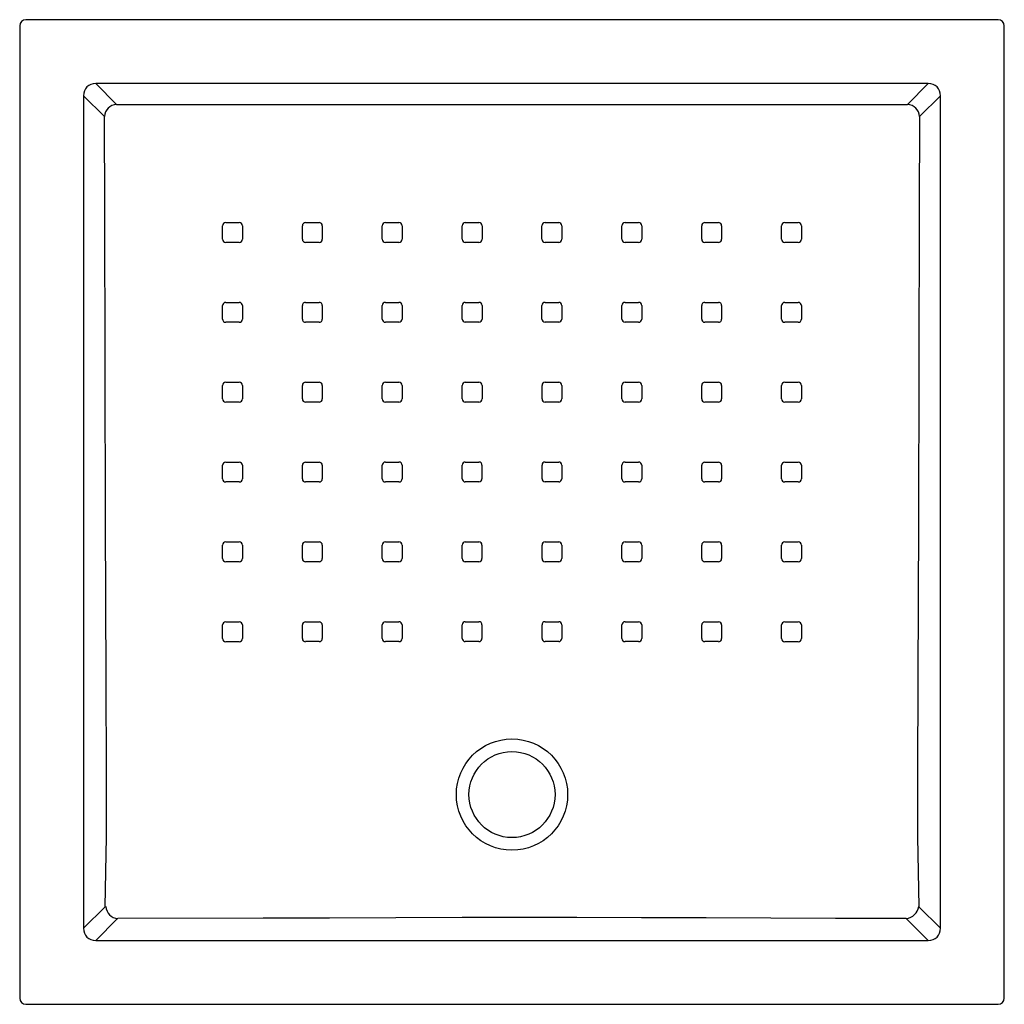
# Model space of a CAD drawing. Header units: millimetres. Extents: x 5042.566 to 5043.367, y 3154.982 to 3155.784.
import ezdxf

# ---------------------------------------------------------------- set-up
doc = ezdxf.new("R2010")
doc.units = ezdxf.units.MM
doc.layers.add('SANINDUSA', color=3, linetype='Continuous')

msp = doc.modelspace()

# ---------------------------------------------------------------- linework, layer by layer
at = {"layer": 'SANINDUSA'}
for p, q in [((5043.36226, 3155.78377), (5042.57086, 3155.78377)), ((5042.56586, 3155.77877), (5042.56586, 3154.98738)), ((5043.36726, 3154.98738), (5043.36726, 3155.77877)), ((5043.3054, 3155.73176), (5042.62772, 3155.73176)), ((5042.62772, 3155.73176), (5042.64467, 3155.71481)), ((5043.28845, 3155.71481), (5043.3054, 3155.73176)), ((5042.61787, 3155.72192), (5042.61787, 3155.04423)), ((5042.63483, 3155.70496), (5042.61787, 3155.72192)), ((5043.31525, 3155.72192), (5043.2983, 3155.70496)), ((5043.31525, 3155.04423), (5043.31525, 3155.72192)), ((5042.92597, 3155.6051), (5042.92597, 3155.6161)), ((5042.81214, 3155.55109), (5042.81214, 3155.54009)), ((5043.12098, 3155.54009), (5043.12098, 3155.55109)), ((5042.86096, 3155.47512), (5042.86096, 3155.48611)), ((5042.94214, 3155.35617), (5042.94214, 3155.34517)), ((5043.13717, 3155.3561), (5043.13717, 3155.3451)), ((5042.74715, 3155.29111), (5042.74715, 3155.28012)), ((5042.61787, 3155.04423), (5042.63547, 3155.06183)), ((5043.29765, 3155.06183), (5043.31525, 3155.04423)), ((5042.64532, 3155.05198), (5042.62772, 3155.03439)), ((5043.3054, 3155.03439), (5043.2875, 3155.0522)), ((5042.62772, 3155.03439), (5043.3054, 3155.03439)), ((5042.57086, 3154.98238), (5043.36226, 3154.98238))]:
    msp.add_line(p, q, dxfattribs=at)
at = {"layer": 'SANINDUSA', "flags": 128}
for points in [[(5042.64471, 3155.71478), (5042.71247, 3155.71478), (5042.96656, 3155.71476), (5043.22065, 3155.71478), (5043.28842, 3155.71478)], [(5042.63547, 3155.06183), (5042.63605, 3155.09025), (5042.6364, 3155.11879), (5042.63653, 3155.14442), (5042.63653, 3155.17006), (5042.63645, 3155.1957), (5042.63633, 3155.22135), (5042.63622, 3155.247), (5042.63579, 3155.37526), (5042.63505, 3155.62932), (5042.63483, 3155.70496)], [(5043.2983, 3155.70496), (5043.29807, 3155.62932), (5043.29733, 3155.37526), (5043.29691, 3155.24704), (5043.29679, 3155.22139), (5043.29667, 3155.19573), (5043.29659, 3155.17007), (5043.29659, 3155.14443), (5043.29672, 3155.11879), (5043.29707, 3155.09025), (5043.29765, 3155.06183)], [(5042.73356, 3155.61867), (5042.74156, 3155.61867), (5042.74456, 3155.61867)], [(5042.79856, 3155.61867), (5042.80656, 3155.61867), (5042.80956, 3155.61867)], [(5042.86356, 3155.61868), (5042.87156, 3155.61868), (5042.87456, 3155.61868)], [(5042.92856, 3155.61869), (5042.93656, 3155.61869), (5042.93956, 3155.61869)], [(5042.99356, 3155.61869), (5043.00156, 3155.61869), (5043.00456, 3155.61869)], [(5043.05856, 3155.61868), (5043.06656, 3155.61868), (5043.06957, 3155.61868)], [(5043.12357, 3155.61868), (5043.13157, 3155.61867), (5043.13457, 3155.61867)], [(5043.18856, 3155.61867), (5043.19656, 3155.61867), (5043.19956, 3155.61867)], [(5042.73097, 3155.60508), (5042.73097, 3155.61308), (5042.73097, 3155.61608)], [(5042.74715, 3155.61608), (5042.74715, 3155.60808), (5042.74715, 3155.60508)], [(5042.79597, 3155.60508), (5042.79597, 3155.61308), (5042.79597, 3155.61608)], [(5042.81215, 3155.61609), (5042.81215, 3155.60809), (5042.81215, 3155.60509)], [(5042.86097, 3155.60509), (5042.86097, 3155.61309), (5042.86097, 3155.61609)], [(5042.87715, 3155.61609), (5042.87715, 3155.6081), (5042.87715, 3155.6051)], [(5042.94215, 3155.6161), (5042.94215, 3155.6081), (5042.94215, 3155.6051)], [(5042.99097, 3155.6051), (5042.99097, 3155.6131), (5042.99097, 3155.6161)], [(5043.00715, 3155.6161), (5043.00715, 3155.6081), (5043.00715, 3155.6051)], [(5043.05598, 3155.6051), (5043.05597, 3155.6131), (5043.05597, 3155.61609)], [(5043.07216, 3155.61609), (5043.07216, 3155.60809), (5043.07216, 3155.60509)], [(5043.12098, 3155.60509), (5043.12098, 3155.61309), (5043.12098, 3155.61609)], [(5043.13716, 3155.61608), (5043.13716, 3155.60808), (5043.13716, 3155.60508)], [(5043.18597, 3155.60508), (5043.18597, 3155.61308), (5043.18597, 3155.61608)], [(5043.20215, 3155.61608), (5043.20215, 3155.60808), (5043.20215, 3155.60508)], [(5042.74456, 3155.60249), (5042.73656, 3155.60249), (5042.73356, 3155.60249)], [(5042.80956, 3155.6025), (5042.80156, 3155.6025), (5042.79856, 3155.60249)], [(5042.87456, 3155.60251), (5042.86656, 3155.60251), (5042.86356, 3155.6025)], [(5042.93956, 3155.60251), (5042.93156, 3155.60251), (5042.92856, 3155.60251)], [(5043.00456, 3155.60251), (5042.99656, 3155.60251), (5042.99356, 3155.60251)], [(5043.06957, 3155.6025), (5043.06157, 3155.60251), (5043.05857, 3155.60251)], [(5043.13457, 3155.6025), (5043.12657, 3155.6025), (5043.12357, 3155.6025)], [(5043.19956, 3155.60249), (5043.19156, 3155.60249), (5043.18856, 3155.60249)], [(5042.73097, 3155.54008), (5042.73097, 3155.54808), (5042.73097, 3155.55108)], [(5042.73356, 3155.55367), (5042.74156, 3155.55367), (5042.74456, 3155.55367)], [(5042.74715, 3155.55108), (5042.74715, 3155.54308), (5042.74715, 3155.54008)], [(5042.79596, 3155.54009), (5042.79596, 3155.54809), (5042.79596, 3155.55109)], [(5042.79855, 3155.55368), (5042.80655, 3155.55368), (5042.80955, 3155.55368)], [(5042.86096, 3155.54011), (5042.86096, 3155.5481), (5042.86096, 3155.5511)], [(5042.86355, 3155.55369), (5042.87155, 3155.5537), (5042.87455, 3155.5537)], [(5042.87714, 3155.55111), (5042.87714, 3155.54311), (5042.87714, 3155.54011)], [(5042.92597, 3155.54012), (5042.92597, 3155.54812), (5042.92597, 3155.55112)], [(5042.92856, 3155.55371), (5042.93656, 3155.55371), (5042.93956, 3155.55371)], [(5042.94215, 3155.55112), (5042.94215, 3155.54312), (5042.94215, 3155.54012)], [(5042.99097, 3155.54012), (5042.99097, 3155.54812), (5042.99097, 3155.55112)], [(5042.99356, 3155.55371), (5043.00156, 3155.55371), (5043.00456, 3155.55371)], [(5043.00716, 3155.55112), (5043.00716, 3155.54312), (5043.00716, 3155.54012)], [(5043.05598, 3155.54011), (5043.05598, 3155.54811), (5043.05598, 3155.55111)], [(5043.05857, 3155.5537), (5043.06657, 3155.5537), (5043.06957, 3155.5537)], [(5043.07216, 3155.5511), (5043.07216, 3155.54311), (5043.07216, 3155.54011)], [(5043.12357, 3155.55368), (5043.13157, 3155.55368), (5043.13457, 3155.55368)], [(5043.13716, 3155.55109), (5043.13716, 3155.54309), (5043.13716, 3155.54009)], [(5043.18598, 3155.54008), (5043.18597, 3155.54808), (5043.18597, 3155.55108)], [(5043.18856, 3155.55367), (5043.19656, 3155.55367), (5043.19956, 3155.55367)], [(5043.20215, 3155.55108), (5043.20215, 3155.54308), (5043.20215, 3155.54008)], [(5042.74456, 3155.53749), (5042.73656, 3155.53749), (5042.73356, 3155.53749)], [(5042.80955, 3155.5375), (5042.80155, 3155.5375), (5042.79855, 3155.5375)], [(5042.87455, 3155.53752), (5042.86655, 3155.53752), (5042.86355, 3155.53752)], [(5042.93956, 3155.53753), (5042.93156, 3155.53753), (5042.92856, 3155.53753)], [(5043.00457, 3155.53753), (5042.99657, 3155.53753), (5042.99356, 3155.53753)], [(5043.06957, 3155.53752), (5043.06157, 3155.53752), (5043.05857, 3155.53752)], [(5043.13457, 3155.5375), (5043.12657, 3155.5375), (5043.12357, 3155.5375)], [(5043.19956, 3155.53749), (5043.19156, 3155.53749), (5043.18857, 3155.53749)], [(5042.73097, 3155.47508), (5042.73097, 3155.48308), (5042.73097, 3155.48608)], [(5042.73356, 3155.48868), (5042.74156, 3155.48868), (5042.74456, 3155.48868)], [(5042.74715, 3155.48609), (5042.74715, 3155.47809), (5042.74715, 3155.47509)], [(5042.79596, 3155.47509), (5042.79596, 3155.48309), (5042.79596, 3155.48609)], [(5042.79855, 3155.48869), (5042.80655, 3155.48869), (5042.80955, 3155.48869)], [(5042.81214, 3155.4861), (5042.81214, 3155.4781), (5042.81214, 3155.4751)], [(5042.86355, 3155.48871), (5042.87155, 3155.48871), (5042.87455, 3155.48871)], [(5042.87714, 3155.48612), (5042.87714, 3155.47812), (5042.87714, 3155.47512)], [(5042.92596, 3155.47514), (5042.92596, 3155.48313), (5042.92596, 3155.48613)], [(5042.92855, 3155.48872), (5042.93655, 3155.48872), (5042.93956, 3155.48872)], [(5042.94215, 3155.48614), (5042.94215, 3155.47814), (5042.94215, 3155.47514)], [(5042.99098, 3155.47514), (5042.99098, 3155.48314), (5042.99098, 3155.48614)], [(5042.99357, 3155.48872), (5043.00157, 3155.48872), (5043.00457, 3155.48872)], [(5043.00716, 3155.48613), (5043.00716, 3155.47813), (5043.00716, 3155.47514)], [(5043.05598, 3155.47512), (5043.05598, 3155.48312), (5043.05598, 3155.48612)], [(5043.05857, 3155.48871), (5043.06657, 3155.48871), (5043.06957, 3155.48871)], [(5043.07216, 3155.48611), (5043.07217, 3155.47812), (5043.07217, 3155.47512)], [(5043.12098, 3155.4751), (5043.12098, 3155.4831), (5043.12098, 3155.4861)], [(5043.12357, 3155.48869), (5043.13157, 3155.48869), (5043.13457, 3155.48869)], [(5043.13716, 3155.48609), (5043.13716, 3155.4781), (5043.13716, 3155.47509)], [(5043.18598, 3155.47509), (5043.18598, 3155.48309), (5043.18598, 3155.48609)], [(5043.18857, 3155.48868), (5043.19657, 3155.48868), (5043.19956, 3155.48868)], [(5043.20215, 3155.48608), (5043.20215, 3155.47809), (5043.20215, 3155.47509)], [(5042.74456, 3155.4725), (5042.73656, 3155.47249), (5042.73356, 3155.47249)], [(5042.80955, 3155.47251), (5042.80155, 3155.47251), (5042.79855, 3155.47251)], [(5042.87455, 3155.47253), (5042.86655, 3155.47253), (5042.86355, 3155.47253)], [(5042.93956, 3155.47255), (5042.93156, 3155.47255), (5042.92855, 3155.47255)], [(5043.00457, 3155.47255), (5042.99657, 3155.47255), (5042.99357, 3155.47255)], [(5043.06958, 3155.47253), (5043.06158, 3155.47253), (5043.05858, 3155.47253)], [(5043.13457, 3155.47251), (5043.12657, 3155.47251), (5043.12357, 3155.47251)], [(5043.19956, 3155.47249), (5043.19156, 3155.4725), (5043.18857, 3155.4725)], [(5042.73097, 3155.41009), (5042.73097, 3155.41809), (5042.73097, 3155.42109)], [(5042.73356, 3155.42368), (5042.74156, 3155.42368), (5042.74456, 3155.42368)], [(5042.74715, 3155.42109), (5042.74715, 3155.41309), (5042.74715, 3155.41009)], [(5042.79596, 3155.4101), (5042.79596, 3155.4181), (5042.79596, 3155.4211)], [(5042.79855, 3155.42369), (5042.80655, 3155.42369), (5042.80955, 3155.42369)], [(5042.81214, 3155.4211), (5042.81213, 3155.4131), (5042.81213, 3155.4101)], [(5042.86095, 3155.41012), (5042.86095, 3155.41812), (5042.86095, 3155.42112)], [(5042.86354, 3155.42371), (5042.87154, 3155.42372), (5042.87454, 3155.42372)], [(5042.87713, 3155.42113), (5042.87713, 3155.41313), (5042.87713, 3155.41013)], [(5042.92596, 3155.41015), (5042.92596, 3155.41815), (5042.92596, 3155.42115)], [(5042.92855, 3155.42374), (5042.93655, 3155.42374), (5042.93955, 3155.42374)], [(5042.94214, 3155.42115), (5042.94214, 3155.41315), (5042.94214, 3155.41016)], [(5042.99098, 3155.41016), (5042.99098, 3155.41815), (5042.99098, 3155.42115)], [(5042.99357, 3155.42374), (5043.00157, 3155.42374), (5043.00457, 3155.42374)], [(5043.00716, 3155.42115), (5043.00716, 3155.41315), (5043.00716, 3155.41015)], [(5043.05599, 3155.41013), (5043.05599, 3155.41813), (5043.05599, 3155.42113)], [(5043.05858, 3155.42372), (5043.06658, 3155.42371), (5043.06958, 3155.42371)], [(5043.07217, 3155.42112), (5043.07217, 3155.41312), (5043.07217, 3155.41012)], [(5043.12099, 3155.4101), (5043.12099, 3155.4181), (5043.12099, 3155.4211)], [(5043.12358, 3155.42369), (5043.13158, 3155.42369), (5043.13458, 3155.42369)], [(5043.13717, 3155.4211), (5043.13717, 3155.4131), (5043.13717, 3155.4101)], [(5043.18597, 3155.41009), (5043.18598, 3155.41809), (5043.18598, 3155.42109)], [(5043.18857, 3155.42368), (5043.19657, 3155.42368), (5043.19956, 3155.42368)], [(5043.20215, 3155.42109), (5043.20215, 3155.41309), (5043.20215, 3155.41009)], [(5042.74456, 3155.4075), (5042.73656, 3155.4075), (5042.73356, 3155.4075)], [(5042.80954, 3155.40751), (5042.80154, 3155.40751), (5042.79855, 3155.40751)], [(5042.87454, 3155.40754), (5042.86654, 3155.40754), (5042.86354, 3155.40753)], [(5042.93955, 3155.40757), (5042.93155, 3155.40756), (5042.92855, 3155.40756)], [(5043.00457, 3155.40756), (5042.99657, 3155.40756), (5042.99357, 3155.40757)], [(5043.06958, 3155.40753), (5043.06158, 3155.40754), (5043.05858, 3155.40754)], [(5043.13458, 3155.40751), (5043.12658, 3155.40751), (5043.12358, 3155.40751)], [(5043.19956, 3155.4075), (5043.19156, 3155.4075), (5043.18856, 3155.4075)], [(5042.73097, 3155.3451), (5042.73097, 3155.35309), (5042.73097, 3155.35609)], [(5042.73356, 3155.35868), (5042.74156, 3155.35868), (5042.74456, 3155.35868)], [(5042.74715, 3155.35609), (5042.74715, 3155.34809), (5042.74715, 3155.3451)], [(5042.79596, 3155.3451), (5042.79596, 3155.3531), (5042.79596, 3155.3561)], [(5042.79855, 3155.35869), (5042.80654, 3155.35869), (5042.80954, 3155.35869)], [(5042.81213, 3155.35611), (5042.81213, 3155.34811), (5042.81213, 3155.34511)], [(5042.86094, 3155.34513), (5042.86094, 3155.35313), (5042.86094, 3155.35613)], [(5042.86354, 3155.35872), (5042.87153, 3155.35873), (5042.87454, 3155.35873)], [(5042.87712, 3155.35614), (5042.87712, 3155.34814), (5042.87712, 3155.34514)], [(5042.92595, 3155.34517), (5042.92595, 3155.35316), (5042.92595, 3155.35616)], [(5042.92855, 3155.35876), (5042.93655, 3155.35876), (5042.93955, 3155.35876)], [(5042.99098, 3155.34517), (5042.99098, 3155.35317), (5042.99098, 3155.35617)], [(5042.99357, 3155.35876), (5043.00157, 3155.35876), (5043.00458, 3155.35876)], [(5043.00717, 3155.35616), (5043.00717, 3155.34817), (5043.00717, 3155.34517)], [(5043.056, 3155.34514), (5043.056, 3155.35314), (5043.056, 3155.35614)], [(5043.05859, 3155.35873), (5043.06659, 3155.35872), (5043.06959, 3155.35872)], [(5043.07218, 3155.35613), (5043.07218, 3155.34813), (5043.07218, 3155.34513)], [(5043.12099, 3155.34511), (5043.12099, 3155.35311), (5043.12099, 3155.35611)], [(5043.12358, 3155.3587), (5043.13158, 3155.35869), (5043.13458, 3155.35869)], [(5043.18597, 3155.3451), (5043.18597, 3155.35309), (5043.18597, 3155.35609)], [(5043.18856, 3155.35868), (5043.19656, 3155.35868), (5043.19956, 3155.35868)], [(5043.20215, 3155.35609), (5043.20215, 3155.34809), (5043.20215, 3155.3451)], [(5042.74456, 3155.34251), (5042.73656, 3155.34251), (5042.73356, 3155.34251)], [(5042.80954, 3155.34252), (5042.80154, 3155.34251), (5042.79855, 3155.34251)], [(5042.87453, 3155.34255), (5042.86653, 3155.34254), (5042.86353, 3155.34254)], [(5042.93955, 3155.34258), (5042.93155, 3155.34258), (5042.92854, 3155.34258)], [(5043.00458, 3155.34258), (5042.99658, 3155.34258), (5042.99357, 3155.34258)], [(5043.06959, 3155.34254), (5043.06159, 3155.34255), (5043.05859, 3155.34255)], [(5043.13458, 3155.34251), (5043.12658, 3155.34252), (5043.12358, 3155.34252)], [(5043.19956, 3155.34251), (5043.19156, 3155.34251), (5043.18856, 3155.34251)], [(5042.73097, 3155.28012), (5042.73097, 3155.28812), (5042.73097, 3155.29111)], [(5042.73356, 3155.2937), (5042.74156, 3155.2937), (5042.74456, 3155.2937)], [(5042.79596, 3155.28012), (5042.79596, 3155.28812), (5042.79596, 3155.29112)], [(5042.79855, 3155.29371), (5042.80655, 3155.29371), (5042.80954, 3155.29371)], [(5042.81213, 3155.29112), (5042.81213, 3155.28312), (5042.81213, 3155.28013)], [(5042.86094, 3155.28015), (5042.86094, 3155.28815), (5042.86094, 3155.29115)], [(5042.86353, 3155.29374), (5042.87153, 3155.29374), (5042.87453, 3155.29374)], [(5042.87712, 3155.29116), (5042.87712, 3155.28316), (5042.87712, 3155.28016)], [(5042.92595, 3155.28019), (5042.92595, 3155.28818), (5042.92595, 3155.29118)], [(5042.92854, 3155.29377), (5042.93654, 3155.29378), (5042.93955, 3155.29378)], [(5042.94214, 3155.29119), (5042.94214, 3155.28319), (5042.94214, 3155.28019)], [(5042.99098, 3155.28019), (5042.99098, 3155.28819), (5042.99098, 3155.29119)], [(5042.99358, 3155.29378), (5043.00158, 3155.29377), (5043.00458, 3155.29377)], [(5043.00717, 3155.29118), (5043.00717, 3155.28318), (5043.00717, 3155.28019)], [(5043.056, 3155.28016), (5043.056, 3155.28816), (5043.056, 3155.29116)], [(5043.05859, 3155.29374), (5043.06659, 3155.29374), (5043.06959, 3155.29374)], [(5043.07218, 3155.29115), (5043.07218, 3155.28315), (5043.07218, 3155.28015)], [(5043.12099, 3155.28013), (5043.12099, 3155.28813), (5043.12099, 3155.29112)], [(5043.12358, 3155.29371), (5043.13158, 3155.29371), (5043.13458, 3155.29371)], [(5043.13717, 3155.29112), (5043.13717, 3155.28312), (5043.13716, 3155.28012)], [(5043.18597, 3155.28012), (5043.18597, 3155.28812), (5043.18597, 3155.29111)], [(5043.18856, 3155.2937), (5043.19656, 3155.2937), (5043.19956, 3155.2937)], [(5043.20215, 3155.29111), (5043.20215, 3155.28312), (5043.20215, 3155.28012)], [(5042.74456, 3155.27753), (5042.73656, 3155.27753), (5042.73356, 3155.27753)], [(5042.80954, 3155.27754), (5042.80154, 3155.27754), (5042.79855, 3155.27754)], [(5042.87453, 3155.27757), (5042.86653, 3155.27756), (5042.86353, 3155.27756)], [(5042.93955, 3155.2776), (5042.93155, 3155.2776), (5042.92854, 3155.2776)], [(5043.00458, 3155.2776), (5042.99658, 3155.2776), (5042.99358, 3155.2776)], [(5043.06959, 3155.27756), (5043.06159, 3155.27757), (5043.05859, 3155.27757)], [(5043.13457, 3155.27754), (5043.12658, 3155.27754), (5043.12358, 3155.27754)], [(5043.19956, 3155.27753), (5043.19156, 3155.27753), (5043.18856, 3155.27753)], [(5043.2875, 3155.0522), (5043.22986, 3155.05228), (5043.1772, 3155.05242), (5043.12454, 3155.05264), (5043.07189, 3155.05288), (5043.01923, 3155.05307), (5042.96656, 3155.05314), (5042.9463, 3155.05309), (5042.92605, 3155.05297), (5042.87205, 3155.05268), (5042.81804, 3155.0525), (5042.76402, 3155.05238), (5042.64562, 3155.0522)]]:
    msp.add_lwpolyline(points, dxfattribs=at)
at = {"layer": 'SANINDUSA'}
for radius in [0.0453, 0.035]:
    msp.add_circle((5042.96656, 3155.15307), radius, dxfattribs=at)
for centre, radius, start, end in [((5042.64512, 3155.70455), 0.01024, 92.34141, 177.82364), ((5043.288, 3155.70455), 0.01024, 2.17614, 87.65863), ((5042.73356, 3155.61608), 0.00259, 90.00036, 180), ((5042.74456, 3155.61608), 0.00259, 0, 90.00554), ((5042.79856, 3155.61608), 0.00259, 90.00151, 180), ((5042.80956, 3155.61609), 0.00259, 0, 90.00943), ((5042.86356, 3155.61609), 0.00259, 89.99971, 180), ((5042.87456, 3155.61609), 0.00259, 0, 90.01363), ((5042.92856, 3155.6161), 0.00259, 89.99606, 179.98911), ((5042.93956, 3155.6161), 0.00259, 0, 90.0128), ((5042.99356, 3155.6161), 0.00259, 89.99209, 179.98846), ((5043.00456, 3155.6161), 0.00259, 0, 90.00941), ((5043.05856, 3155.61609), 0.00259, 89.99118, 179.99069), ((5043.06957, 3155.61609), 0.00259, 0, 90.00299), ((5043.12356, 3155.61609), 0.00259, 89.99215, 180), ((5043.13457, 3155.61608), 0.00259, 0, 90.00153), ((5043.18856, 3155.61608), 0.00259, 89.99691, 180), ((5043.19956, 3155.61608), 0.00259, 0, 90.00041), ((5042.73356, 3155.60508), 0.00259, 180, 270.00467), ((5042.74456, 3155.60508), 0.00259, 270.0023, 0), ((5042.79856, 3155.60508), 0.00259, 180, 270.00896), ((5042.80956, 3155.60509), 0.00259, 270.00274, 0), ((5042.86356, 3155.60509), 0.00259, 180, 270.0137), ((5042.87456, 3155.6051), 0.00259, 270.00053, 359.99025), ((5042.92856, 3155.6051), 0.00259, 180, 270.01445), ((5042.93956, 3155.6051), 0.00259, 269.9954, 359.9868), ((5042.99356, 3155.6051), 0.00259, 180, 270.01135), ((5043.00456, 3155.6051), 0.00259, 269.99027, 359.98864), ((5043.05857, 3155.6051), 0.00259, 180, 270.0039), ((5043.06957, 3155.60509), 0.00259, 269.9901, 0), ((5043.12357, 3155.60509), 0.00259, 180, 269.99804), ((5043.13457, 3155.60508), 0.00259, 269.99326, 0), ((5043.18856, 3155.60508), 0.00259, 180, 269.99942), ((5043.19956, 3155.60508), 0.00259, 269.99691, 0), ((5042.73356, 3155.55108), 0.00259, 90.00329, 180), ((5042.74456, 3155.55108), 0.00259, 0, 90.0047), ((5042.79855, 3155.55109), 0.00259, 90.00704, 180), ((5042.80955, 3155.55109), 0.00259, 0, 90.0118), ((5042.86355, 3155.5511), 0.00259, 90.00391, 180), ((5042.87455, 3155.55111), 0.00259, 0, 90.01601), ((5042.92856, 3155.55112), 0.00259, 89.99802, 179.98748), ((5042.93956, 3155.55112), 0.00259, 0, 90.01625), ((5042.99356, 3155.55112), 0.00259, 89.99077, 179.98615), ((5043.00457, 3155.55112), 0.00259, 0, 90.0091), ((5043.05857, 3155.55111), 0.00259, 89.98788, 179.99069), ((5043.06957, 3155.5511), 0.00259, 0, 89.99941), ((5043.12357, 3155.55109), 0.00259, 89.99088, 180), ((5043.13457, 3155.55109), 0.00259, 0, 89.99513), ((5043.18856, 3155.55108), 0.00259, 89.99469, 180), ((5043.19956, 3155.55108), 0.00259, 0, 89.99731), ((5042.73356, 3155.54008), 0.00259, 180, 270.00236), ((5042.74456, 3155.54008), 0.00259, 270.00611, 0), ((5042.79855, 3155.54009), 0.00259, 180, 270.01018), ((5042.80955, 3155.54009), 0.00259, 270.00881, 0), ((5042.86355, 3155.54011), 0.00259, 180, 270.01828), ((5042.87455, 3155.54011), 0.00259, 270.00554, 359.98984), ((5042.92856, 3155.54012), 0.00259, 180, 270.01965), ((5042.93956, 3155.54012), 0.00259, 269.99662, 359.98459), ((5042.99356, 3155.54012), 0.00259, 180.00844, 270.01002), ((5043.00457, 3155.54012), 0.00259, 269.98747, 359.98649), ((5043.05857, 3155.54011), 0.00259, 180, 269.99898), ((5043.06957, 3155.54011), 0.00259, 269.98698, 0), ((5043.12357, 3155.5401), 0.00259, 180, 269.99157), ((5043.13457, 3155.54009), 0.00259, 269.99088, 0), ((5043.18857, 3155.54008), 0.00259, 180, 269.995), ((5043.19956, 3155.54008), 0.00259, 269.99617, 0), ((5042.73356, 3155.48608), 0.00259, 90.00487, 180), ((5042.74456, 3155.48609), 0.00259, 0, 90.0034), ((5042.79855, 3155.48609), 0.00259, 90.01254, 180), ((5042.80955, 3155.4861), 0.00259, 0, 90.01347), ((5042.86355, 3155.48611), 0.00259, 90.01164, 180), ((5042.87455, 3155.48612), 0.00259, 0, 90.02188), ((5042.92855, 3155.48613), 0.00259, 89.9994, 179.9861), ((5042.93956, 3155.48613), 0.00259, 0.00957, 90.01879), ((5042.99357, 3155.48613), 0.00259, 89.98713, 179.98452), ((5043.00457, 3155.48613), 0.00259, 0, 90.00651), ((5043.05857, 3155.48612), 0.00259, 89.98117, 180), ((5043.06957, 3155.48611), 0.00259, 0, 89.99234), ((5043.12357, 3155.4861), 0.00259, 89.98687, 180), ((5043.13457, 3155.48609), 0.00259, 0, 89.98531), ((5043.18857, 3155.48609), 0.00259, 89.99786, 180), ((5043.19956, 3155.48608), 0.00259, 0, 89.99343), ((5042.73356, 3155.47508), 0.00259, 180, 269.99954), ((5042.74456, 3155.47509), 0.00259, 270.00889, 0), ((5042.79855, 3155.47509), 0.00259, 180, 270.01092), ((5042.80955, 3155.4751), 0.00259, 270.01579, 0), ((5042.86355, 3155.47512), 0.00259, 180, 270.02146), ((5042.87455, 3155.47512), 0.00259, 270.01251, 359.99078), ((5042.92855, 3155.47514), 0.00259, 180, 270.024), ((5042.93956, 3155.47514), 0.00259, 269.99634, 359.98323), ((5042.99357, 3155.47514), 0.00259, 180.00967, 270.01142), ((5043.00457, 3155.47514), 0.00259, 269.982, 359.98569), ((5043.05858, 3155.47512), 0.00259, 180, 269.99154), ((5043.06958, 3155.47512), 0.00259, 269.98021, 0), ((5043.12357, 3155.4751), 0.00259, 180, 269.98364), ((5043.13457, 3155.47509), 0.00259, 269.98871, 0), ((5043.18857, 3155.47509), 0.00259, 180, 269.99065), ((5043.19956, 3155.47508), 0.00259, 269.99802, 0), ((5042.73356, 3155.42109), 0.00259, 90.00419, 180), ((5042.74456, 3155.42109), 0.00259, 0, 90.00052), ((5042.79855, 3155.4211), 0.00259, 90.01848, 180), ((5042.80955, 3155.4211), 0.00259, 0, 90.01583), ((5042.86354, 3155.42112), 0.00259, 90.01959, 180), ((5042.87454, 3155.42113), 0.00259, 0, 90.02719), ((5042.92855, 3155.42115), 0.00259, 90.00315, 179.98367), ((5042.93955, 3155.42115), 0.00259, 0.00975, 90.02586), ((5042.99357, 3155.42115), 0.00259, 89.98199, 179.98175), ((5043.00457, 3155.42115), 0.00259, 0.00958, 90.0036), ((5043.05858, 3155.42113), 0.00259, 89.97596, 180), ((5043.06958, 3155.42112), 0.00259, 0, 89.98236), ((5043.12358, 3155.4211), 0.00259, 89.98137, 180), ((5043.13457, 3155.4211), 0.00259, 0, 89.98093), ((5043.18856, 3155.42109), 0.00259, 89.99453, 180), ((5043.19956, 3155.42109), 0.00259, 0, 89.99277), ((5042.73356, 3155.41009), 0.00259, 180, 269.99755), ((5042.74456, 3155.41009), 0.00259, 270.00807, 0), ((5042.79855, 3155.4101), 0.00259, 180, 270.01178), ((5042.80954, 3155.4101), 0.00259, 270.02113, 0), ((5042.86354, 3155.41012), 0.00259, 180, 270.02715), ((5042.87454, 3155.41013), 0.00259, 270.02128, 359.99124), ((5042.92855, 3155.41015), 0.00259, 180, 270.0316), ((5042.93955, 3155.41016), 0.00259, 269.99851, 359.97908), ((5042.99357, 3155.41016), 0.00259, 180.01216, 270.01091), ((5043.00457, 3155.41015), 0.00259, 269.97644, 359.98334), ((5043.05858, 3155.41013), 0.00259, 180, 269.98196), ((5043.06958, 3155.41012), 0.00259, 269.97323, 0), ((5043.12358, 3155.4101), 0.00259, 180, 269.97578), ((5043.13458, 3155.4101), 0.00259, 269.9867, 0), ((5043.18857, 3155.41009), 0.00259, 180, 269.99), ((5043.19956, 3155.41009), 0.00259, 269.9995, 0), ((5042.73356, 3155.35609), 0.00259, 89.99938, 180), ((5042.74456, 3155.35609), 0.00259, 0, 90.00255), ((5042.79855, 3155.3561), 0.00259, 90.02082, 180), ((5042.80954, 3155.35611), 0.00259, 0, 90.01897), ((5042.86354, 3155.35613), 0.00259, 90.02921, 180), ((5042.87454, 3155.35614), 0.00259, 0, 90.03689), ((5042.92855, 3155.35616), 0.00259, 90.00801, 179.98013), ((5042.93955, 3155.35617), 0.00259, 0.01059, 90.03491), ((5042.99357, 3155.35617), 0.00259, 89.97553, 179.97832), ((5043.00458, 3155.35616), 0.00259, 0.01083, 90.00103), ((5043.05859, 3155.35614), 0.00259, 89.96663, 180), ((5043.06959, 3155.35613), 0.00259, 0, 89.97284), ((5043.12358, 3155.35611), 0.00259, 89.97952, 180), ((5043.13458, 3155.3561), 0.00259, 0, 89.9769), ((5043.18856, 3155.35609), 0.00259, 89.99696, 180), ((5043.19956, 3155.35609), 0.00259, 0, 89.99957), ((5042.73356, 3155.3451), 0.00259, 180, 270.00029), ((5042.74456, 3155.3451), 0.00259, 270.00207, 0), ((5042.79854, 3155.3451), 0.00259, 180, 270.0167), ((5042.80954, 3155.34511), 0.00259, 270.02373, 0), ((5042.86353, 3155.34513), 0.00259, 180, 270.0351), ((5042.87453, 3155.34514), 0.00259, 270.02905, 359.99138), ((5042.92854, 3155.34517), 0.00259, 180.00893, 270.04118), ((5042.93955, 3155.34517), 0.00259, 270.00242, 359.97254), ((5042.99357, 3155.34517), 0.00259, 180.01354, 270.0115), ((5043.00458, 3155.34517), 0.00259, 269.96863, 359.98126), ((5043.05859, 3155.34514), 0.00259, 180, 269.97234), ((5043.06959, 3155.34513), 0.00259, 269.96489, 0), ((5043.12358, 3155.34511), 0.00259, 180, 269.97299), ((5043.13458, 3155.3451), 0.00259, 269.98169, 0), ((5043.18856, 3155.3451), 0.00259, 180, 269.99843), ((5043.19956, 3155.3451), 0.00259, 270.00008, 0), ((5042.73356, 3155.29111), 0.00259, 89.99355, 179.98864), ((5042.74456, 3155.29111), 0.00259, 0, 90.01155), ((5042.79855, 3155.29112), 0.00259, 90.01633, 179.9906), ((5042.80954, 3155.29112), 0.00259, 0, 90.02837), ((5042.86353, 3155.29114), 0.00259, 90.03339, 179.9877), ((5042.87453, 3155.29116), 0.00259, 0, 90.04888), ((5042.92854, 3155.29118), 0.00259, 90.01153, 179.97463), ((5042.93955, 3155.29119), 0.00259, 0.0127, 90.04333), ((5042.99357, 3155.29119), 0.00259, 89.97064, 179.97464), ((5043.00458, 3155.29118), 0.00259, 0.01512, 89.99806), ((5043.05859, 3155.29116), 0.00259, 89.95668, 180), ((5043.06959, 3155.29115), 0.00259, 0.00853, 89.97169), ((5043.12358, 3155.29112), 0.00259, 89.97261, 180), ((5043.13458, 3155.29112), 0.00259, 0, 89.98481), ((5043.18856, 3155.29111), 0.00259, 89.99437, 179.9898), ((5043.19956, 3155.29111), 0.00259, 0, 90.01228), ((5042.73356, 3155.28012), 0.00259, 180.00829, 270.01183), ((5042.74456, 3155.28012), 0.00259, 269.99302, 359.98456), ((5042.79855, 3155.28012), 0.00259, 180, 270.02589), ((5042.80954, 3155.28013), 0.00259, 270.02224, 359.98963), ((5042.86353, 3155.28015), 0.00259, 180, 270.04606), ((5042.87453, 3155.28016), 0.00259, 270.03284, 359.98364), ((5042.92854, 3155.28019), 0.00259, 180.00815, 270.05383), ((5042.93955, 3155.28019), 0.00259, 270.00265, 359.97033), ((5042.99358, 3155.28019), 0.00259, 180.01749, 270.00954), ((5043.00458, 3155.28019), 0.00259, 269.96061, 359.97808), ((5043.05859, 3155.28016), 0.00259, 180.01213, 269.9714), ((5043.06959, 3155.28015), 0.00259, 269.95728, 0), ((5043.12358, 3155.28013), 0.00259, 180, 269.98368), ((5043.13458, 3155.28012), 0.00259, 269.9781, 0), ((5043.18856, 3155.28012), 0.00259, 180, 270.01445), ((5043.19956, 3155.28012), 0.00259, 269.99368, 359.98587), ((5042.64638, 3155.06252), 0.01034, 183.53976, 265.76967), ((5043.28616, 3155.06377), 0.01164, 276.6158, 350.65038)]:
    msp.add_arc(centre, radius, start, end, dxfattribs=at)
for centre, major_axis, ratio, start_param, end_param in [((5042.57086, 3155.77877), (0.00354, -0.00354), 0.999695, 2.356347, 3.926839), ((5043.36226, 3155.77877), (0.00354, 0.00354), 0.999695, 5.497939, 7.068431), ((5042.6283, 3155.72133), (0.00767, -0.00767), 0.921724, 2.371274, 3.911912), ((5043.30482, 3155.72133), (0.00767, 0.00767), 0.921724, 5.512866, 7.053504), ((5042.6283, 3155.04482), (0.00767, 0.00767), 0.921724, 2.371274, 3.911912), ((5043.30482, 3155.04482), (-0.00767, 0.00767), 0.921724, 2.371274, 3.911912), ((5042.57086, 3154.98738), (0.00354, 0.00354), 0.999695, 2.356347, 3.926839), ((5043.36226, 3154.98738), (0.00354, -0.00354), 0.999695, 5.497939, 7.068431)]:
    msp.add_ellipse(centre, major_axis=major_axis, ratio=ratio, start_param=start_param, end_param=end_param, dxfattribs=at)

doc.saveas('drawing.dxf')
